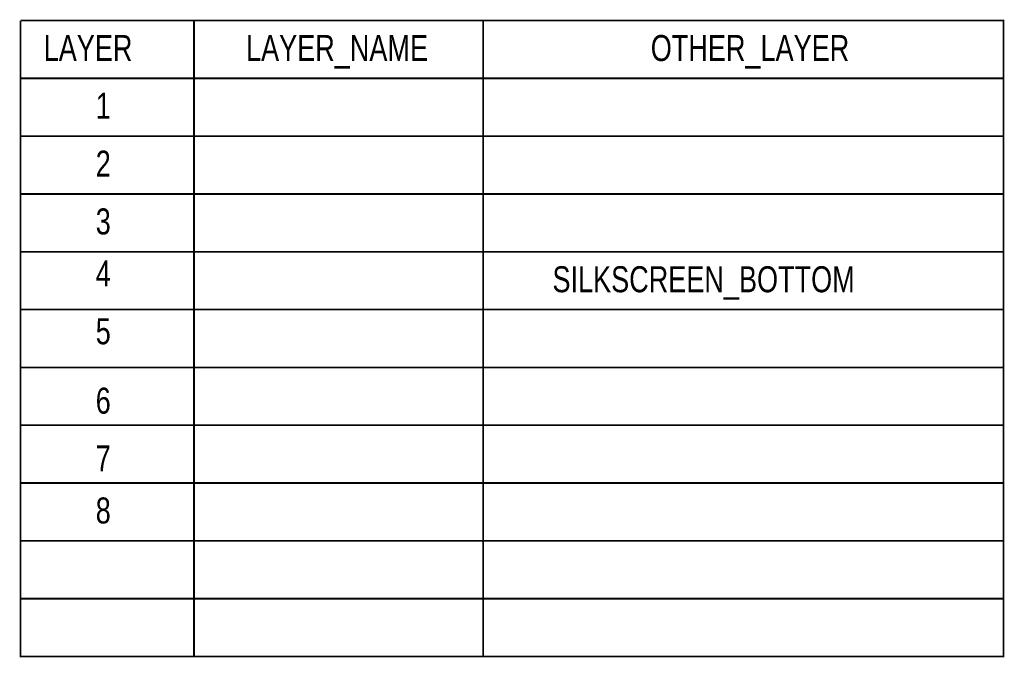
# Model space of a CAD drawing. Extents: x 0 to 180, y 0 to 69.
# Tile 5 of 5: x 137 to 180, y 13 to 41. Entities that reach past the tile are written whole.
import ezdxf

# ---------------------------------------------------------------- set-up
doc = ezdxf.new("R2010")
doc.units = 0
doc.layers.add('BG_OUTLINE', color=254, linetype='CONTINUOUS')
doc.layers.add('PG_SILKSCREEN_BOTTOM', color=200, linetype='CONTINUOUS')

msp = doc.modelspace()

# ---------------------------------------------------------------- linework, layer by layer
at = {"layer": 'BG_OUTLINE', "const_width": 0.0762}
for points in [[(136.6774, 40.894), (179.8574, 40.894), (179.8574, 38.354)], [(136.6774, 38.354), (136.6774, 40.894)], [(144.2974, 40.894), (144.2974, 12.954)], [(156.9974, 12.954), (156.9974, 40.894)], [(136.6774, 38.354), (179.8574, 38.354), (179.8574, 12.954), (136.6774, 12.954), (136.6774, 38.354)], [(136.6774, 38.354), (179.8574, 38.354)], [(136.6774, 35.814), (179.8574, 35.814)], [(136.6774, 33.274), (179.8574, 33.274)], [(136.6774, 30.734), (179.8574, 30.734)], [(136.6774, 28.194), (179.8574, 28.194)], [(136.6774, 25.654), (179.8574, 25.654)], [(136.6774, 23.114), (179.8574, 23.114)], [(136.6774, 20.574), (179.8574, 20.574)], [(136.6774, 18.034), (179.8574, 18.034)], [(136.6774, 15.494), (179.8574, 15.494)]]:
    msp.add_lwpolyline(points, dxfattribs=at)

# ---------------------------------------------------------------- texts
at = {"layer": 'BG_OUTLINE', "width": 0.777778}
for s, p in [('LAYER', (137.6934, 39.116)), ('LAYER_NAME', (146.5834, 39.116)), ('OTHER_LAYER', (164.3634, 39.116)), ('1', (139.9794, 36.576)), ('2', (139.9794, 34.036)), ('3', (139.9794, 31.496)), ('4', (139.9794, 29.21)), ('5', (139.9794, 26.67)), ('6', (139.9794, 23.622)), ('7', (139.9794, 21.082)), ('8', (139.9794, 18.796))]:
    msp.add_text(s, height=1.143, dxfattribs=at).set_placement(p)
at = {"layer": 'PG_SILKSCREEN_BOTTOM', "width": 0.777778}
msp.add_text('SILKSCREEN_BOTTOM', height=1.143, dxfattribs=at).set_placement((160.0454, 28.956))

doc.saveas('drawing.dxf')
